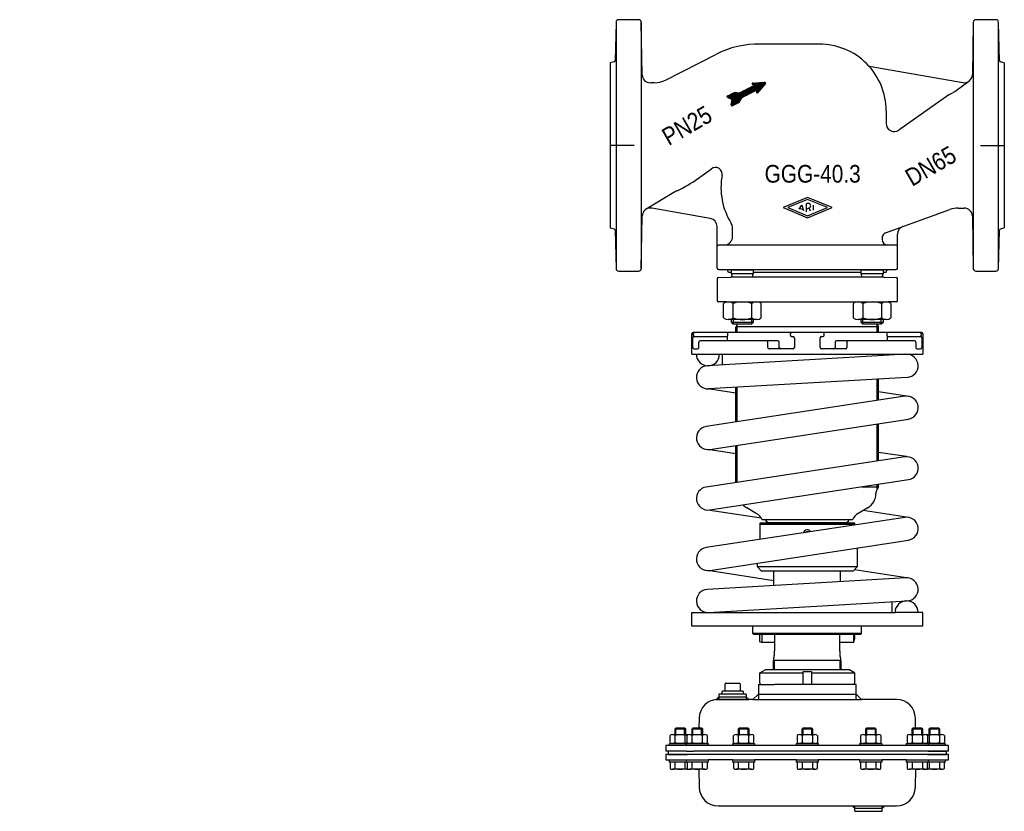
# Model space of a CAD drawing. Extents: x 0 to 725, y -506 to 77.
import ezdxf
from ezdxf.enums import TextEntityAlignment as Align

# ---------------------------------------------------------------- set-up
doc = ezdxf.new("R2010")
doc.units = 0
doc.layers.get('0').update_dxf_attribs({"linetype": 'CONTINUOUS'})

# ---------------------------------------------------------------- blocks, each defined once
blk = doc.blocks.new('*X0')
at = {"color": 7}
for p, q in [((526.77, 14.54), (542.38, 30.15)), ((531.93, 19.41), (542.68, 30.17)), ((532.5, 19.71), (542.99, 30.19)), ((533.08, 20), (543.29, 30.21)), ((533.66, 20.3), (543.59, 30.23)), ((534.23, 20.59), (543.9, 30.26)), ((534.81, 20.88), (544.2, 30.28)), ((535.39, 21.18), (544.51, 30.3)), ((535.96, 21.47), (544.81, 30.32)), ((536.54, 21.77), (545.11, 30.34)), ((537.12, 22.06), (545.42, 30.36)), ((537.69, 22.35), (545.72, 30.38)), ((538.27, 22.65), (546.02, 30.4)), ((538.85, 22.94), (546.33, 30.42)), ((539.02, 29.34), (539.64, 29.96)), ((539.05, 29.65), (539.31, 29.91)), ((539.11, 29.15), (539.95, 29.98)), ((539.26, 29.02), (540.25, 30)), ((539.42, 23.23), (546.63, 30.44)), ((539.44, 28.9), (540.56, 30.03)), ((539.61, 28.79), (540.86, 30.05)), ((539.78, 28.68), (541.16, 30.07)), ((539.95, 28.57), (541.47, 30.09)), ((540, 23.53), (546.94, 30.46)), ((540.12, 28.46), (541.77, 30.11)), ((540.3, 28.35), (542.08, 30.13)), ((540.58, 23.82), (547.24, 30.49)), ((541.15, 24.12), (547.54, 30.51)), ((541.73, 24.41), (547.85, 30.53)), ((542.19, 23.17), (548.89, 29.87)), ((542.2, 23.47), (548.91, 30.18)), ((542.22, 23.77), (548.82, 30.37)), ((542.23, 24.07), (548.67, 30.5)), ((542.25, 24.37), (548.45, 30.57)), ((542.27, 24.67), (548.15, 30.55)), ((521.15, 19.39), (523.74, 21.98)), ((521.34, 19.29), (524.32, 22.27)), ((521.53, 19.2), (524.89, 22.57)), ((521.72, 19.11), (525.47, 22.86)), ((521.91, 19.01), (526.04, 23.14)), ((522.1, 18.92), (526.34, 23.16)), ((522.29, 18.83), (526.59, 23.13)), ((522.48, 18.73), (526.84, 23.1)), ((522.67, 18.64), (527.1, 23.07)), ((522.86, 18.55), (527.35, 23.04)), ((523.05, 18.45), (527.6, 23.01)), ((523.24, 18.36), (527.86, 22.98)), ((523.43, 18.27), (528.11, 22.95)), ((523.62, 18.18), (528.36, 22.92)), ((523.68, 13.71), (535.89, 25.92)), ((523.71, 14.02), (535.31, 25.63)), ((523.75, 13.51), (536.47, 26.22)), ((523.77, 14.37), (534.74, 25.34)), ((523.8, 18.08), (528.62, 22.89)), ((523.83, 14.71), (534.16, 25.04)), ((523.89, 15.05), (533.58, 24.75)), ((523.9, 13.36), (537.04, 26.51)), ((523.95, 15.39), (533.01, 24.45)), ((523.99, 17.99), (528.87, 22.86)), ((524.01, 15.74), (532.43, 24.16)), ((524.06, 16.08), (531.85, 23.87)), ((524.1, 13.29), (537.62, 26.8)), ((524.12, 16.42), (531.27, 23.57)), ((524.18, 16.76), (530.7, 23.28)), ((524.18, 17.9), (529.12, 22.83)), ((524.24, 17.11), (530.12, 22.98)), ((524.3, 17.45), (529.64, 22.78)), ((524.36, 17.79), (529.38, 22.8)), ((524.47, 13.37), (538.2, 27.1)), ((525.04, 13.66), (538.77, 27.39)), ((525.62, 13.96), (539.35, 27.69)), ((526.2, 14.25), (539.93, 27.98)), ((542.26, 22.96), (547.6, 28.3)), ((542.39, 22.81), (546.14, 26.56)), ((542.59, 22.72), (544.68, 24.82)), ((542.92, 22.77), (543.22, 23.08)), ((520.51, 19.88), (521.43, 20.8)), ((520.52, 20.17), (520.86, 20.51)), ((520.61, 19.7), (522.01, 21.1)), ((520.77, 19.57), (522.59, 21.39)), ((520.96, 19.48), (523.16, 21.68)), ((527.35, 14.84), (531.25, 18.74)), ((527.93, 15.13), (530.89, 18.09)), ((528.5, 15.43), (530.53, 17.45)), ((529.08, 15.72), (530.16, 16.8)), ((529.66, 16.02), (529.8, 16.15))]:
    blk.add_line(p, q, dxfattribs=at)
blk = doc.blocks.new('DMA160', base_point=(499.95, 231.74))
at = {"color": 7}
for p, q in [((544.73, -404.08), (549.11, -401.56)), ((544.73, -404.08), (576.61, -404.08)), ((544.73, -411.56), (544.73, -404.08)), ((549.11, -401.56), (610.11, -401.56)), ((576.61, -412.56), (576.61, -403.06)), ((576.61, -403.06), (582.61, -403.06)), ((582.61, -403.06), (582.61, -412.56)), ((582.61, -404.08), (614.48, -404.08)), ((614.48, -404.08), (610.11, -401.56)), ((614.48, -404.08), (614.48, -411.56)), ((519.11, -417.56), (519.11, -412.06)), ((519.61, -411.56), (529.61, -411.56)), ((530.11, -412.06), (530.11, -417.56)), ((543.61, -412.56), (545.73, -412.56)), ((543.61, -412.56), (543.61, -423.56)), ((545.73, -412.56), (555.56, -412.56)), ((576.61, -412.56), (555.56, -412.56)), ((582.61, -412.56), (576.61, -412.56)), ((613.48, -412.56), (582.61, -412.56)), ((615.61, -412.56), (613.48, -412.56)), ((615.61, -423.56), (615.61, -412.56)), ((516.61, -419.56), (514.61, -419.56)), ((514.61, -419.56), (514.61, -423.56)), ((516.61, -418.06), (516.61, -419.56)), ((532.61, -419.56), (516.61, -419.56)), ((532.11, -417.56), (517.11, -417.56)), ((532.61, -419.56), (532.61, -418.06)), ((534.61, -419.56), (532.61, -419.56)), ((534.61, -419.56), (534.61, -423.56)), ((543.61, -419.56), (539.61, -423.56)), ((543.61, -419.56), (615.61, -419.56)), ((619.61, -423.56), (615.61, -419.56)), ((514.61, -421.56), (512.61, -423.56)), ((512.61, -423.56), (514.03, -423.56)), ((514.03, -423.56), (514.61, -423.56)), ((534.61, -423.56), (514.03, -423.56)), ((514.61, -421.56), (534.61, -421.56)), ((514.61, -423.56), (534.61, -423.56)), ((534.61, -421.56), (536.61, -423.56)), ((534.61, -423.56), (536.61, -423.56)), ((539.61, -423.56), (536.61, -423.56)), ((539.61, -423.56), (543.61, -423.56)), ((543.61, -423.56), (615.61, -423.56)), ((615.61, -423.56), (619.61, -423.56)), ((645.19, -423.56), (619.61, -423.56)), ((500.03, -437.31), (499.9, -444.66)), ((659.31, -444.66), (659.18, -437.31)), ((482.91, -444.66), (482.11, -445.46)), ((490.11, -445.46), (482.11, -445.46)), ((482.11, -445.46), (482.11, -449.45)), ((482.91, -449.45), (482.91, -444.66)), ((489.31, -444.66), (482.91, -444.66)), ((489.31, -449.45), (489.31, -444.66)), ((490.11, -445.46), (489.31, -444.66)), ((490.11, -449.45), (490.11, -445.46)), ((495.43, -444.66), (494.63, -445.46)), ((494.63, -445.46), (494.63, -449.45)), ((502.63, -445.46), (494.63, -445.46)), ((495.43, -449.45), (495.43, -444.66)), ((501.83, -444.66), (495.43, -444.66)), ((501.83, -449.45), (501.83, -444.66)), ((502.63, -445.46), (501.83, -444.66)), ((502.63, -449.45), (502.63, -445.46)), ((529.66, -444.66), (528.86, -445.46)), ((536.86, -445.46), (528.86, -445.46)), ((528.86, -445.46), (528.86, -449.45)), ((529.66, -449.45), (529.66, -444.66)), ((536.06, -444.66), (529.66, -444.66)), ((536.06, -449.45), (536.06, -444.66)), ((536.86, -445.46), (536.06, -444.66)), ((536.86, -449.45), (536.86, -445.46)), ((576.41, -444.66), (575.61, -445.46)), ((575.61, -445.46), (575.61, -449.45)), ((583.61, -445.46), (575.61, -445.46)), ((576.41, -444.66), (576.41, -449.45)), ((582.81, -444.66), (576.41, -444.66)), ((582.81, -444.66), (582.81, -449.45)), ((583.61, -445.46), (582.81, -444.66)), ((583.61, -449.45), (583.61, -445.46)), ((623.16, -444.66), (622.36, -445.46)), ((630.36, -445.46), (622.36, -445.46)), ((622.36, -445.46), (622.36, -449.45)), ((629.56, -444.66), (623.16, -444.66)), ((623.16, -444.66), (623.16, -449.45)), ((630.36, -445.46), (629.56, -444.66)), ((629.56, -444.66), (629.56, -449.45)), ((630.36, -449.45), (630.36, -445.46)), ((657.38, -444.66), (656.58, -445.46)), ((656.58, -445.46), (656.58, -449.45)), ((664.58, -445.46), (656.58, -445.46)), ((657.38, -444.66), (657.38, -449.45)), ((663.78, -444.66), (657.38, -444.66)), ((663.78, -444.66), (663.78, -449.45)), ((664.58, -445.46), (663.78, -444.66)), ((664.58, -449.45), (664.58, -445.46)), ((669.91, -444.66), (669.11, -445.46)), ((677.11, -445.46), (669.11, -445.46)), ((669.11, -445.46), (669.11, -449.45)), ((676.31, -444.66), (669.91, -444.66)), ((669.91, -444.66), (669.91, -449.45)), ((677.11, -445.46), (676.31, -444.66)), ((676.31, -444.66), (676.31, -449.45)), ((677.11, -449.45), (677.11, -445.46)), ((478.11, -455.96), (478.6, -455.96)), ((478.11, -457.56), (478.11, -455.96)), ((478.6, -455.29), (478.6, -450.12)), ((478.6, -455.96), (490.63, -455.96)), ((480.48, -449.45), (482.11, -449.45)), ((490.61, -455.95), (480.48, -455.95)), ((482.11, -449.45), (482.91, -449.45)), ((482.35, -455.29), (482.35, -450.12)), ((482.91, -449.45), (489.31, -449.45)), ((489.31, -449.45), (490.11, -449.45)), ((489.86, -455.29), (489.86, -450.12)), ((490.11, -449.45), (491.73, -449.45)), ((496.65, -455.96), (490.61, -455.95)), ((491.73, -455.95), (490.61, -455.95)), ((490.63, -455.96), (491.13, -455.96)), ((490.63, -457.56), (490.63, -455.96)), ((491.13, -455.29), (491.13, -450.12)), ((491.13, -455.96), (494.11, -455.96)), ((491.13, -455.96), (493.61, -455.96)), ((493, -449.45), (494.63, -449.45)), ((504.26, -455.95), (493, -455.95)), ((494.11, -455.96), (496.65, -455.96)), ((494.63, -449.45), (495.43, -449.45)), ((494.63, -455.95), (494.63, -455.96)), ((494.88, -455.29), (494.88, -450.12)), ((495.43, -449.45), (501.83, -449.45)), ((495.43, -455.96), (495.43, -455.95)), ((496.65, -455.96), (502.63, -455.96)), ((501.83, -449.45), (502.63, -449.45)), ((501.83, -455.96), (501.83, -455.95)), ((502.39, -455.29), (502.39, -450.12)), ((502.63, -449.45), (504.26, -449.45)), ((502.63, -455.96), (502.63, -455.95)), ((502.63, -455.96), (502.83, -455.96)), ((502.83, -455.96), (506.63, -455.96)), ((502.83, -455.96), (506.14, -455.96)), ((506.14, -455.29), (506.14, -450.12)), ((506.63, -455.96), (506.63, -457.56)), ((524.86, -455.96), (525.35, -455.96)), ((524.86, -457.56), (524.86, -455.96)), ((525.35, -455.29), (525.35, -450.12)), ((525.35, -455.96), (536.86, -455.96)), ((527.23, -449.45), (528.86, -449.45)), ((538.48, -455.95), (527.23, -455.95)), ((528.86, -449.45), (529.66, -449.45)), ((528.86, -455.95), (528.86, -455.96)), ((529.1, -455.29), (529.1, -450.12)), ((529.66, -449.45), (536.06, -449.45)), ((529.66, -455.96), (529.66, -455.95)), ((536.06, -449.45), (536.86, -449.45)), ((536.06, -455.96), (536.06, -455.95)), ((536.61, -455.29), (536.61, -450.12)), ((536.86, -449.45), (538.48, -449.45)), ((536.86, -455.96), (536.86, -455.95)), ((536.86, -455.96), (537.06, -455.96)), ((537.06, -455.96), (540.86, -455.96)), ((537.06, -455.96), (540.36, -455.96)), ((540.36, -455.29), (540.36, -450.12)), ((540.86, -455.96), (540.86, -457.56)), ((571.61, -455.96), (575.41, -455.96)), ((571.61, -457.56), (571.61, -455.96)), ((572.1, -450.12), (572.1, -455.29)), ((572.1, -455.96), (575.41, -455.96)), ((573.98, -449.45), (575.61, -449.45)), ((585.23, -455.95), (573.98, -455.95)), ((575.41, -455.96), (575.61, -455.96)), ((575.61, -449.45), (576.41, -449.45)), ((575.61, -455.95), (575.61, -455.96)), ((575.61, -455.96), (587.11, -455.96)), ((575.85, -450.12), (575.85, -455.29)), ((576.41, -449.45), (582.81, -449.45)), ((576.41, -455.95), (576.41, -455.96)), ((582.81, -449.45), (583.61, -449.45)), ((582.81, -455.95), (582.81, -455.96)), ((583.36, -450.12), (583.36, -455.29)), ((583.61, -449.45), (585.23, -449.45)), ((583.61, -455.96), (583.61, -455.95)), ((587.11, -450.12), (587.11, -455.29)), ((587.11, -455.96), (587.61, -455.96)), ((587.61, -455.96), (587.61, -457.56)), ((618.36, -455.96), (622.16, -455.96)), ((618.36, -457.56), (618.36, -455.96)), ((618.85, -450.12), (618.85, -455.29)), ((618.85, -455.96), (622.16, -455.96)), ((620.73, -449.45), (622.36, -449.45)), ((631.98, -455.95), (620.73, -455.95)), ((622.16, -455.96), (622.36, -455.96)), ((622.36, -449.45), (623.16, -449.45)), ((622.36, -455.95), (622.36, -455.96)), ((622.36, -455.96), (633.86, -455.96)), ((622.6, -450.12), (622.6, -455.29)), ((623.16, -449.45), (629.56, -449.45)), ((623.16, -455.95), (623.16, -455.96)), ((629.56, -449.45), (630.36, -449.45)), ((629.56, -455.95), (629.56, -455.96)), ((630.11, -450.12), (630.11, -455.29)), ((630.36, -449.45), (631.98, -449.45)), ((630.36, -455.96), (630.36, -455.95)), ((633.86, -450.12), (633.86, -455.29)), ((633.86, -455.96), (634.36, -455.96)), ((634.36, -455.96), (634.36, -457.56)), ((652.58, -455.96), (656.38, -455.96)), ((652.58, -457.56), (652.58, -455.96)), ((653.07, -450.12), (653.07, -455.29)), ((653.07, -455.96), (656.38, -455.96)), ((654.95, -449.45), (656.58, -449.45)), ((666.21, -455.95), (654.95, -455.95)), ((656.38, -455.96), (656.58, -455.96)), ((656.58, -449.45), (657.38, -449.45)), ((656.58, -455.95), (656.58, -455.96)), ((656.58, -455.96), (665.11, -455.96)), ((656.83, -450.12), (656.83, -455.29)), ((657.38, -449.45), (663.78, -449.45)), ((657.38, -455.95), (657.38, -455.96)), ((663.78, -449.45), (664.58, -449.45)), ((663.78, -455.95), (663.78, -455.96)), ((664.33, -450.12), (664.33, -455.29)), ((664.58, -449.45), (666.21, -449.45)), ((664.58, -455.96), (664.58, -455.95)), ((668.61, -455.95), (664.58, -455.96)), ((665.11, -455.96), (665.23, -455.96)), ((665.23, -455.96), (665.6, -455.96)), ((665.23, -455.96), (668.08, -455.96)), ((665.6, -455.96), (668.08, -455.96)), ((667.48, -449.45), (669.11, -449.45)), ((668.61, -455.95), (667.48, -455.95)), ((668.08, -450.12), (668.08, -455.29)), ((668.08, -455.96), (668.58, -455.96)), ((668.58, -455.96), (668.58, -457.56)), ((668.58, -455.96), (680.61, -455.96)), ((679.01, -455.94), (668.61, -455.95)), ((669.11, -449.45), (669.91, -449.45)), ((669.35, -450.12), (669.35, -455.29)), ((669.91, -449.45), (676.31, -449.45)), ((676.31, -449.45), (677.11, -449.45)), ((676.86, -450.12), (676.86, -455.29)), ((677.11, -449.45), (678.73, -449.45)), ((680.61, -450.12), (680.61, -455.29)), ((680.61, -455.96), (681.11, -455.96)), ((681.11, -455.96), (681.11, -457.56)), ((480.48, -457.56), (475.61, -457.56)), ((475.61, -457.56), (475.61, -461.56)), ((477.11, -461.56), (475.61, -461.56)), ((490.61, -461.56), (477.11, -461.56)), ((477.11, -461.56), (477.11, -464.06)), ((480.48, -457.56), (478.11, -457.56)), ((677.61, -457.55), (480.48, -457.55)), ((490.61, -457.56), (480.48, -457.56)), ((490.63, -457.56), (490.61, -457.56)), ((496.65, -457.56), (490.61, -457.56)), ((490.61, -461.56), (496.23, -461.56)), ((494.11, -457.56), (490.63, -457.56)), ((506.63, -457.56), (494.11, -457.56)), ((494.63, -457.56), (494.63, -457.56)), ((662.98, -461.56), (496.23, -461.56)), ((502.63, -457.56), (502.63, -457.56)), ((540.86, -457.56), (524.86, -457.56)), ((528.86, -457.56), (528.86, -457.56)), ((536.86, -457.56), (536.86, -457.56)), ((587.61, -457.56), (571.61, -457.56)), ((575.61, -457.56), (575.61, -457.56)), ((583.61, -457.56), (583.61, -457.56)), ((634.36, -457.56), (618.36, -457.56)), ((622.36, -457.56), (622.36, -457.56)), ((630.36, -457.56), (630.36, -457.56)), ((665.11, -457.56), (652.58, -457.56)), ((656.58, -457.56), (656.58, -457.56)), ((668.61, -461.56), (662.98, -461.56)), ((664.58, -457.56), (664.58, -457.56)), ((668.58, -457.56), (665.11, -457.56)), ((668.61, -457.56), (668.58, -457.56)), ((681.11, -457.56), (668.61, -457.56)), ((677.61, -461.55), (668.61, -461.56)), ((668.61, -461.56), (682.11, -461.56)), ((669.91, -461.56), (669.91, -461.56)), ((676.31, -461.55), (676.31, -461.56)), ((677.11, -461.56), (677.11, -461.55)), ((683.61, -457.55), (677.61, -457.55)), ((683.61, -461.55), (677.61, -461.55)), ((682.11, -464.06), (682.11, -461.56)), ((683.61, -461.55), (683.61, -457.55)), ((477.11, -464.06), (475.61, -464.06)), ((475.61, -464.06), (475.61, -468.06)), ((475.61, -468.06), (490.61, -468.06)), ((493.11, -464.06), (477.11, -464.06)), ((477.11, -464.06), (491.11, -464.06)), ((478.11, -469.66), (478.11, -468.06)), ((478.11, -468.06), (490.61, -468.06)), ((478.6, -469.66), (478.11, -469.66)), ((490.63, -469.66), (478.6, -469.66)), ((478.6, -469.66), (478.6, -474.3)), ((482.35, -474.3), (482.35, -469.66)), ((489.86, -474.3), (489.86, -469.66)), ((490.61, -468.06), (494.11, -468.06)), ((490.61, -468.06), (496.65, -468.06)), ((490.63, -469.66), (490.63, -468.06)), ((490.63, -468.06), (494.11, -468.06)), ((491.13, -469.66), (490.63, -469.66)), ((494.11, -469.66), (491.13, -469.66)), ((491.13, -469.66), (491.13, -474.3)), ((493.61, -469.66), (491.13, -469.66)), ((495.61, -464.06), (493.11, -464.06)), ((494.11, -468.06), (506.63, -468.06)), ((502.83, -469.66), (494.11, -469.66)), ((502.63, -469.66), (494.11, -469.66)), ((494.63, -468.06), (494.63, -468.06)), ((494.88, -474.3), (494.88, -469.66)), ((663.61, -464.06), (495.61, -464.06)), ((502.39, -474.3), (502.39, -469.66)), ((502.63, -468.06), (502.63, -468.06)), ((502.83, -469.66), (502.63, -469.66)), ((506.63, -469.66), (502.83, -469.66)), ((506.14, -469.66), (502.83, -469.66)), ((506.14, -474.3), (506.14, -469.66)), ((506.63, -468.06), (506.63, -469.66)), ((524.86, -468.06), (506.63, -468.06)), ((524.86, -469.66), (524.86, -468.06)), ((524.86, -468.06), (540.86, -468.06)), ((525.35, -469.66), (524.86, -469.66)), ((537.06, -469.66), (525.35, -469.66)), ((536.86, -469.66), (525.35, -469.66)), ((525.35, -469.66), (525.35, -474.3)), ((528.86, -468.06), (528.86, -468.06)), ((529.1, -474.3), (529.1, -469.66)), ((536.61, -474.3), (536.61, -469.66)), ((536.86, -468.06), (536.86, -468.06)), ((537.06, -469.66), (536.86, -469.66)), ((540.86, -469.66), (537.06, -469.66)), ((540.36, -469.66), (537.06, -469.66)), ((540.36, -474.3), (540.36, -469.66)), ((540.86, -468.06), (540.86, -469.66)), ((571.61, -468.06), (540.86, -468.06)), ((571.61, -469.66), (571.61, -468.06)), ((571.61, -468.06), (587.61, -468.06)), ((575.41, -469.66), (571.61, -469.66)), ((575.41, -469.66), (572.1, -469.66)), ((572.1, -469.66), (572.1, -474.3)), ((575.61, -469.66), (575.41, -469.66)), ((575.61, -468.06), (575.61, -468.06)), ((587.11, -469.66), (575.61, -469.66)), ((575.85, -469.66), (575.85, -474.3)), ((583.36, -469.66), (583.36, -474.3)), ((583.61, -468.06), (583.61, -468.06)), ((587.61, -469.66), (587.11, -469.66)), ((587.11, -474.3), (587.11, -469.66)), ((587.61, -468.06), (587.61, -469.66)), ((618.36, -468.06), (587.61, -468.06)), ((618.36, -469.66), (618.36, -468.06)), ((618.36, -468.06), (634.36, -468.06)), ((622.16, -469.66), (618.36, -469.66)), ((622.16, -469.66), (618.85, -469.66)), ((618.85, -469.66), (618.85, -474.3)), ((633.86, -469.66), (622.16, -469.66)), ((622.36, -469.66), (622.16, -469.66)), ((622.36, -468.06), (622.36, -468.06)), ((633.86, -469.66), (622.36, -469.66)), ((622.6, -469.66), (622.6, -474.3)), ((630.11, -469.66), (630.11, -474.3)), ((630.36, -468.06), (630.36, -468.06)), ((633.86, -474.3), (633.86, -469.66)), ((634.36, -469.66), (633.86, -469.66)), ((634.36, -468.06), (634.36, -469.66)), ((652.58, -468.06), (634.36, -468.06)), ((652.58, -469.66), (652.58, -468.06)), ((652.58, -468.06), (665.11, -468.06)), ((656.38, -469.66), (652.58, -469.66)), ((656.38, -469.66), (653.07, -469.66)), ((653.07, -469.66), (653.07, -474.3)), ((656.58, -469.66), (656.38, -469.66)), ((656.58, -468.06), (656.58, -468.06)), ((665.11, -469.66), (656.58, -469.66)), ((656.83, -469.66), (656.83, -474.3)), ((666.11, -464.06), (663.61, -464.06)), ((664.33, -469.66), (664.33, -474.3)), ((664.58, -468.06), (664.58, -468.06)), ((665.11, -468.06), (668.58, -468.06)), ((665.23, -469.66), (665.11, -469.66)), ((665.6, -469.66), (665.23, -469.66)), ((668.08, -469.66), (665.23, -469.66)), ((668.08, -469.66), (665.6, -469.66)), ((682.11, -464.06), (666.11, -464.06)), ((668.58, -469.66), (668.08, -469.66)), ((668.08, -474.3), (668.08, -469.66)), ((668.11, -464.06), (682.11, -464.06)), ((668.58, -468.06), (668.61, -468.06)), ((668.58, -468.06), (668.58, -469.66)), ((680.61, -469.66), (668.58, -469.66)), ((668.61, -468.06), (683.61, -468.06)), ((668.61, -468.06), (681.11, -468.06)), ((669.35, -469.66), (669.35, -474.3)), ((676.86, -469.66), (676.86, -474.3)), ((680.61, -474.3), (680.61, -469.66)), ((681.11, -469.66), (680.61, -469.66)), ((681.11, -468.06), (681.11, -469.66)), ((683.61, -464.06), (682.11, -464.06)), ((683.61, -468.06), (683.61, -464.06)), ((491.73, -474.96), (480.48, -474.96)), ((504.26, -474.96), (493, -474.96)), ((499.8, -474.9), (500.03, -488.12)), ((538.48, -474.96), (527.23, -474.96)), ((585.23, -474.96), (573.98, -474.96)), ((631.98, -474.96), (620.73, -474.96)), ((666.21, -474.96), (654.95, -474.96)), ((659.18, -488.12), (659.41, -474.9)), ((678.73, -474.96), (667.48, -474.96)), ((514.03, -501.87), (612.61, -501.87)), ((612.61, -501.87), (614.61, -501.87)), ((614.61, -503.87), (612.61, -501.87)), ((614.61, -505.87), (614.61, -501.87)), ((614.61, -501.87), (634.61, -501.87)), ((634.61, -503.87), (614.61, -503.87)), ((614.61, -505.87), (634.61, -505.87)), ((636.61, -501.87), (634.61, -503.87)), ((634.61, -505.87), (634.61, -501.87)), ((634.61, -501.87), (636.61, -501.87)), ((636.61, -501.87), (645.19, -501.87))]:
    blk.add_line(p, q, dxfattribs=at)
for centre, radius, start, end in [((519.61, -412.06), 0.5, 90, 180), ((529.61, -412.06), 0.5, 0, 90), ((545.73, -411.56), 1, 180, 270), ((613.48, -411.56), 1, 270, 0), ((517.11, -418.06), 0.5, 90, 180), ((532.11, -418.06), 0.5, 0, 90), ((514.03, -437.56), 14, 90, 179), ((645.19, -437.56), 14, 1, 90), ((480.48, -452.44), 2.99, 51.05281, 128.94719), ((480.48, -452.97), 2.99, 231.05281, 308.94719), ((486.11, -460.4), 10.94, 69.94743, 110.05257), ((486.11, -445.01), 10.94, 249.94743, 290.05257), ((491.73, -452.44), 2.99, 77.73433, 128.94719), ((491.73, -452.97), 2.99, 231.05281, 282.26567), ((493, -452.44), 2.99, 51.05281, 128.94719), ((493, -452.97), 2.99, 231.05281, 308.94719), ((498.63, -460.4), 10.94, 69.94743, 110.05257), ((498.63, -445.01), 10.94, 249.94743, 290.05257), ((504.26, -452.44), 2.99, 51.05281, 128.94719), ((504.26, -452.97), 2.99, 231.05281, 308.94719), ((527.23, -452.44), 2.99, 51.05281, 128.94719), ((527.23, -452.97), 2.99, 231.05281, 308.94719), ((532.86, -460.4), 10.94, 69.94743, 110.05257), ((532.86, -445.01), 10.94, 249.94743, 290.05257), ((538.48, -452.44), 2.99, 51.05281, 128.94719), ((538.48, -452.97), 2.99, 231.05281, 308.94719), ((573.98, -452.44), 2.99, 51.05281, 128.94719), ((573.98, -452.97), 2.99, 231.05281, 308.94719), ((579.61, -460.4), 10.94, 69.94743, 110.05257), ((579.61, -445.01), 10.94, 249.94743, 290.05257), ((585.23, -452.44), 2.99, 51.05281, 128.94719), ((585.23, -452.97), 2.99, 231.05281, 308.94719), ((620.73, -452.44), 2.99, 51.05281, 128.94719), ((620.73, -452.97), 2.99, 231.05281, 308.94719), ((626.36, -460.4), 10.94, 69.94743, 110.05257), ((626.36, -445.01), 10.94, 249.94743, 290.05257), ((631.98, -452.44), 2.99, 51.05281, 128.94719), ((631.98, -452.97), 2.99, 231.05281, 308.94719), ((654.95, -452.44), 2.99, 51.05281, 128.94719), ((654.95, -452.97), 2.99, 231.05281, 308.94719), ((660.58, -460.4), 10.94, 69.94743, 110.05257), ((660.58, -445.01), 10.94, 249.94743, 290.05257), ((666.21, -452.44), 2.99, 51.05281, 128.94719), ((666.21, -452.97), 2.99, 231.05281, 308.94719), ((667.48, -452.44), 2.99, 51.05281, 102.26567), ((667.48, -452.97), 2.99, 257.73433, 308.94719), ((673.11, -460.4), 10.94, 69.94743, 110.05257), ((673.11, -445.01), 10.94, 249.94743, 268.24415), ((673.11, -445.01), 10.94, 271.89724, 290.05257), ((678.73, -452.44), 2.99, 51.05281, 128.94719), ((678.73, -452.97), 2.99, 231.05281, 265.05613), ((678.73, -452.97), 2.99, 274.94387, 275.31623), ((678.73, -452.97), 2.99, 275.31623, 308.94719), ((667.11, -464.06), 1, 359.9999999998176, 0), ((480.48, -471.97), 2.99, 231.05281, 308.94719), ((486.11, -464.01), 10.94, 249.94743, 290.05257), ((491.73, -471.97), 2.99, 231.05281, 282.26567), ((493, -471.97), 2.99, 231.05281, 308.94719), ((498.63, -464.01), 10.94, 249.94743, 290.05257), ((504.26, -471.97), 2.99, 231.05281, 308.94719), ((527.23, -471.97), 2.99, 231.05281, 308.94719), ((532.86, -464.01), 10.94, 249.94743, 290.05257), ((538.48, -471.97), 2.99, 231.05281, 308.94719), ((573.98, -471.97), 2.99, 231.05281, 308.94719), ((579.61, -464.01), 10.94, 249.94743, 290.05257), ((585.23, -471.97), 2.99, 231.05281, 308.94719), ((620.73, -471.97), 2.99, 231.05281, 308.94719), ((626.36, -464.01), 10.94, 249.94743, 290.05257), ((631.98, -471.97), 2.99, 231.05281, 308.94719), ((654.95, -471.97), 2.99, 231.05281, 308.94719), ((660.58, -464.01), 10.94, 249.94743, 290.05257), ((666.21, -471.97), 2.99, 231.05281, 308.94719), ((667.48, -471.97), 2.99, 257.73433, 308.94719), ((673.11, -464.01), 10.94, 249.94743, 290.05257), ((678.73, -471.97), 2.99, 231.05281, 308.94719), ((514.03, -487.87), 14, 181, 270), ((645.19, -487.87), 14, 270, 359)]:
    blk.add_arc(centre, radius, start, end, dxfattribs=at)

msp = doc.modelspace()

# ---------------------------------------------------------------- linework, layer by layer
at = {"color": 7}
for p, q in [((438.86, 74.68), (438.13, 46.55)), ((438.86, 74.68), (438.86, -106.43)), ((455.45, 76.63), (440.86, 76.63)), ((458.12, 36.13), (457.45, 74.66)), ((457.45, 74.66), (457.45, -106.41)), ((701.76, 74.66), (701.09, 36.13)), ((701.76, 74.66), (701.76, -106.41)), ((718.35, 76.63), (703.76, 76.63)), ((720.35, -106.43), (720.35, 74.68)), ((721.09, 46.55), (720.35, 74.68)), ((588.59, 58.63), (545.13, 58.61)), ((475.16, 32.19), (512.28, 51.11)), ((437.38, 45.62), (434.61, 44.87)), ((724.61, 44.87), (721.83, 45.62)), ((625.27, 42.45), (694.05, 30.32)), ((466.99, 30.23), (464.12, 30.23)), ((540.45, 28.25), (539.24, 29.03)), ((539.48, 29.95), (548.39, 30.57)), ((548.81, 29.75), (543.07, 22.89)), ((688.27, 23.86), (698.62, 31.38)), ((520.77, 20.46), (525.98, 23.12)), ((526.26, 23.17), (529.54, 22.78)), ((529.83, 22.84), (540.45, 28.25)), ((542.27, 24.68), (531.65, 19.27)), ((542.27, 24.68), (542.19, 23.24)), ((683.76, 21.25), (688.27, 23.86)), ((520.77, 19.57), (524.37, 17.81)), ((523.68, 13.87), (524.37, 17.81)), ((524.4, 13.34), (529.61, 15.99)), ((529.82, 16.19), (531.44, 19.07)), ((683.76, 21.25), (647.06, -4.59)), ((637.61, 9.63), (637.61, 0.31)), ((498.92, -40.38), (509.05, -33.02)), ((482.64, -49.85), (461.03, -62.84)), ((483.86, -49.2), (482.64, -49.85)), ((579.8, -54.19), (561.8, -61.69)), ((579.8, -55.6), (565.18, -61.69)), ((597.8, -61.69), (579.8, -54.19)), ((594.42, -61.69), (579.8, -55.6)), ((508.25, -69.67), (465.16, -62.07)), ((561.8, -61.69), (579.8, -69.19)), ((565.18, -61.69), (579.8, -67.79)), ((573.74, -62.71), (575.24, -60.13)), ((574.1, -62.09), (576.82, -63.22)), ((577.1, -64.11), (575.87, -60.2)), ((578.9, -59.17), (578.9, -64.86)), ((579.8, -69.19), (597.8, -61.69)), ((579.8, -67.79), (594.42, -61.69)), ((582.05, -64.3), (581.02, -61.8)), ((583.94, -59.87), (583.94, -63.52)), ((637.24, -80.3), (684.59, -63.06)), ((690.75, -61.98), (695.09, -61.98)), ((457.45, -106.41), (458.12, -67.87)), ((701.09, -67.87), (701.76, -106.41)), ((434.61, -76.62), (437.38, -77.36)), ((438.13, -78.3), (438.86, -106.43)), ((513.21, -106.19), (513.21, -75.58)), ((524.61, -83.08), (524.61, -76.53)), ((720.35, -106.43), (721.09, -78.3)), ((721.83, -77.36), (724.61, -76.62)), ((634.61, -84.06), (634.61, -85.03)), ((646, -106.19), (646, -81.31)), ((514.18, -89.19), (518.76, -89.07)), ((645.03, -89.19), (514.18, -89.19)), ((645.03, -89.19), (638.5, -89.02)), ((440.86, -108.37), (455.45, -108.37)), ((520.29, -107.35), (514.18, -107.19)), ((514.18, -107.19), (645.03, -107.19)), ((521.57, -109.37), (521.23, -108.09)), ((523.88, -107.35), (523.91, -107.19)), ((523.88, -107.35), (539.88, -107.35)), ((523.88, -110.35), (523.88, -107.35)), ((539.88, -107.35), (539.84, -107.19)), ((539.88, -107.35), (539.88, -110.35)), ((619.37, -107.19), (619.34, -107.35)), ((619.34, -110.35), (619.34, -107.35)), ((619.34, -107.35), (635.34, -107.35)), ((635.3, -107.19), (635.34, -107.35)), ((635.34, -107.35), (635.34, -110.35)), ((637.64, -109.37), (637.98, -108.09)), ((645.03, -107.19), (638.92, -107.35)), ((703.76, -108.37), (718.35, -108.37)), ((513.2, -114.11), (513.2, -129.94)), ((514.17, -113.11), (523.11, -112.88)), ((523.88, -109.37), (521.57, -109.37)), ((636.11, -112.88), (523.11, -112.88)), ((539.88, -110.35), (523.88, -110.35)), ((524.51, -112.88), (523.88, -110.35)), ((539.24, -112.88), (539.88, -110.35)), ((619.34, -109.37), (539.88, -109.37)), ((619.97, -112.88), (619.34, -110.35)), ((635.34, -110.35), (619.34, -110.35)), ((634.7, -112.88), (635.34, -110.35)), ((637.64, -109.37), (635.34, -109.37)), ((636.11, -112.88), (645.04, -113.11)), ((646.01, -129.94), (646.01, -114.11)), ((519.7, -131.04), (514.18, -130.94)), ((518.02, -142.82), (518.02, -132.27)), ((519.7, -131.04), (639.51, -131.04)), ((521.48, -131.04), (542.27, -131.04)), ((524.95, -142.82), (524.95, -132.27)), ((538.8, -142.82), (538.8, -132.27)), ((545.73, -142.82), (545.73, -132.27)), ((613.48, -132.27), (613.48, -142.82)), ((616.94, -131.04), (637.73, -131.04)), ((620.41, -132.27), (620.41, -142.82)), ((634.26, -132.27), (634.26, -142.82)), ((645.03, -130.94), (639.51, -131.04)), ((641.19, -132.27), (641.19, -142.82)), ((542.27, -144.04), (521.48, -144.04)), ((523.88, -146.1), (523.88, -144.04)), ((525.13, -144.04), (525.13, -147.35)), ((538.63, -144.04), (538.63, -147.35)), ((539.88, -144.04), (539.88, -146.1)), ((637.73, -144.04), (616.94, -144.04)), ((619.34, -146.1), (619.34, -144.04)), ((620.59, -147.35), (620.59, -144.04)), ((634.09, -147.35), (634.09, -144.04)), ((635.34, -144.04), (635.34, -146.1)), ((539.88, -146.1), (523.88, -146.1)), ((525.13, -147.35), (523.88, -146.1)), ((538.63, -147.35), (525.13, -147.35)), ((632.11, -149.49), (527.11, -149.49)), ((527.11, -153.56), (527.11, -149.51)), ((528.06, -153.56), (528.06, -147.83)), ((539.88, -146.1), (538.63, -147.35)), ((635.34, -146.1), (619.34, -146.1)), ((620.59, -147.35), (619.34, -146.1)), ((634.09, -147.35), (620.59, -147.35)), ((631.16, -153.56), (631.16, -147.83)), ((632.11, -153.56), (632.11, -149.49)), ((635.34, -146.1), (634.09, -147.35)), ((494.61, -169.56), (494.61, -154.56)), ((495.27, -164.56), (495.27, -157.56)), ((663.61, -153.56), (495.61, -153.56)), ((495.71, -155.56), (495.71, -154.56)), ((496.14, -156.56), (520.09, -156.56)), ((520.56, -156.44), (520.56, -159.56)), ((521.09, -155.56), (521.09, -153.56)), ((567.11, -154.56), (567.11, -155.56)), ((568.11, -156.56), (569.11, -156.56)), ((570.11, -157.56), (570.11, -164.56)), ((589.11, -164.56), (589.11, -157.56)), ((590.11, -156.56), (591.11, -156.56)), ((592.11, -155.56), (592.11, -154.56)), ((638.12, -153.56), (638.12, -155.56)), ((638.65, -159.56), (638.65, -156.44)), ((639.12, -156.56), (662.94, -156.56)), ((663.5, -154.56), (663.5, -155.56)), ((663.94, -157.56), (663.94, -164.56)), ((664.61, -154.56), (664.61, -169.56)), ((496.27, -165.56), (498.73, -165.56)), ((499.73, -164.56), (499.73, -160.56)), ((558.01, -159.56), (500.73, -159.56)), ((550.53, -164.56), (550.53, -160.56)), ((569.11, -165.56), (551.53, -165.56)), ((559.01, -164.56), (559.01, -160.56)), ((607.68, -165.56), (590.11, -165.56)), ((600.2, -160.56), (600.2, -164.56)), ((658.48, -159.56), (601.2, -159.56)), ((608.68, -160.56), (608.68, -164.56)), ((659.48, -160.56), (659.48, -164.56)), ((660.48, -165.56), (662.94, -165.56)), ((494.61, -169.56), (664.61, -169.56)), ((652.21, -169.57), (506.01, -178.07)), ((517.11, -177.43), (517.11, -169.56)), ((642.11, -170.16), (642.11, -169.56)), ((653.2, -186.54), (507, -195.04)), ((631.16, -203.53), (631.16, -187.82)), ((632.11, -203.38), (632.11, -187.77)), ((527.11, -198.2), (506.5, -195.06)), ((527.11, -219.39), (527.11, -193.87)), ((528.06, -219.24), (528.06, -193.82)), ((651.42, -200.44), (505.22, -222.72)), ((652.71, -200.34), (632.11, -197.2)), ((507.79, -239.53), (653.99, -217.25)), ((631.16, -248.1), (631.16, -220.73)), ((632.11, -247.96), (632.11, -220.58)), ((527.11, -263.96), (527.11, -236.59)), ((528.06, -263.82), (528.06, -236.44)), ((651.42, -245.01), (505.22, -267.3)), ((527.11, -242.77), (506.5, -239.63)), ((652.71, -244.91), (632.11, -241.77)), ((507.79, -284.1), (653.99, -261.82)), ((619.67, -267.05), (632.11, -267.05)), ((632.11, -267.05), (630.78, -269.35)), ((631.16, -268.69), (631.16, -265.3)), ((632.11, -267.05), (632.11, -265.15)), ((630.11, -271.85), (630.11, -272.19)), ((542.11, -286.62), (535.11, -282.58)), ((624.11, -282.58), (617.11, -286.62)), ((651.42, -289.58), (505.22, -311.87)), ((545.7, -290.18), (506.5, -284.2)), ((652.71, -289.48), (620.62, -284.59)), ((610.66, -293.84), (544.61, -293.84)), ((544.61, -293.84), (544.61, -305.86)), ((614.61, -294.84), (544.61, -294.84)), ((612.9, -291.38), (546.31, -291.38)), ((550.56, -293.38), (549.5, -292.32)), ((549.61, -293.84), (549.61, -292.88)), ((550.56, -293.38), (549.61, -293.38)), ((550.56, -293.38), (608.66, -293.38)), ((550.56, -293.84), (550.56, -293.38)), ((609.71, -292.32), (608.66, -293.38)), ((609.61, -293.38), (608.66, -293.38)), ((608.66, -293.84), (608.66, -293.38)), ((609.61, -293.84), (609.61, -292.88)), ((614.61, -293.84), (610.66, -293.84)), ((614.61, -295.19), (614.61, -293.84)), ((578.74, -300.34), (578.54, -300.69)), ((580.47, -300.34), (578.74, -300.34)), ((580.5, -300.39), (580.47, -300.34)), ((507.79, -328.67), (653.99, -306.39)), ((616.61, -325.84), (616.61, -312.09)), ((542.61, -323.37), (542.61, -325.84)), ((542.61, -325.84), (616.61, -325.84)), ((542.61, -325.84), (545.61, -328.84)), ((616.61, -325.84), (613.61, -328.84)), ((555.11, -336.18), (506.5, -328.77)), ((545.61, -328.84), (613.61, -328.84)), ((555.11, -339.72), (555.11, -328.84)), ((604.11, -336.87), (604.11, -328.84)), ((652.71, -334.06), (614.25, -328.19)), ((652.21, -334.07), (506.01, -342.57)), ((507, -359.54), (653.2, -351.04)), ((642.11, -359.56), (642.11, -351.69)), ((494.61, -369.56), (494.61, -359.56)), ((494.61, -359.56), (644.21, -359.56)), ((506.01, -359.54), (506.26, -359.56)), ((517.11, -359.56), (517.11, -358.95)), ((661.21, -359.56), (644.21, -359.56)), ((664.61, -359.56), (661.21, -359.56)), ((664.61, -369.56), (664.61, -359.56)), ((664.61, -369.56), (494.61, -369.56)), ((539.61, -375.06), (539.61, -369.56)), ((619.61, -375.06), (539.61, -375.06)), ((539.61, -375.06), (540.11, -375.56)), ((540.11, -375.56), (619.11, -375.56)), ((544.61, -381.13), (544.61, -375.56)), ((546.21, -375.56), (546.21, -381.56)), ((555.56, -375.56), (555.56, -387.84)), ((603.65, -387.84), (603.65, -375.56)), ((613.61, -375.56), (613.61, -381.56)), ((619.11, -375.56), (619.61, -375.06)), ((619.61, -375.06), (619.61, -369.56)), ((546.21, -381.56), (544.61, -381.13)), ((555.56, -381.56), (546.21, -381.56)), ((613.61, -381.56), (603.65, -381.56)), ((554.71, -401.56), (554.71, -394.84)), ((555.56, -394.84), (554.71, -394.84)), ((555.11, -394.84), (555.11, -392.84)), ((555.56, -394.84), (555.11, -394.39)), ((603.66, -394.84), (555.56, -394.84)), ((555.56, -401.56), (555.56, -394.84)), ((604.11, -394.39), (603.66, -394.84)), ((603.66, -394.84), (603.66, -401.56)), ((604.51, -394.84), (603.66, -394.84)), ((604.11, -392.84), (604.11, -394.84)), ((604.51, -401.56), (604.51, -394.84))]:
    msp.add_line(p, q, dxfattribs=at)
at = {"color": 1}
for p, q in [((434.61, 44.87), (434.61, -76.62)), ((724.61, 44.87), (724.61, -76.62)), ((452.11, -15.87), (434.61, -15.87)), ((707.1, -15.87), (724.61, -15.87))]:
    msp.add_line(p, q, dxfattribs=at)
at = {"color": 7}
for points in [[(555.11, -392.84, 0.014289), (555.25, -392.27), (555.31, -391.9, 0.019106), (555.39, -391.14), (555.41, -390.76, 0.000239), (555.49, -389.2), (555.53, -388.52), (555.56, -387.84)], [(604.11, -392.84, -0.014289), (603.96, -392.27), (603.9, -391.9, -0.019106), (603.82, -391.14), (603.8, -390.76, -0.000239), (603.72, -389.2), (603.69, -388.52), (603.65, -387.84)]]:
    msp.add_lwpolyline(points, format="xyb", dxfattribs=at)
for centre, radius, start, end in [((440.86, 74.63), 2, 90, 178.5), ((455.45, 74.63), 2, 1, 90), ((703.76, 74.63), 2, 90, 179), ((718.35, 74.63), 2, 1.5, 90), ((543.61, -10.37), 69, 88.73602, 117), ((588.61, 9.63), 49, 0, 90.02213), ((437.13, 46.58), 1, 285, 358.5), ((722.09, 46.58), 1, 181.5, 255), ((625.44, 43.44), 1, 222.54545, 260), ((464.12, 36.23), 6, 181, 270), ((466.99, 48.23), 18, 270, 297), ((539.51, 29.45), 0.5, 93.94435, 237.17518), ((548.43, 30.07), 0.5, 320.05565, 93.94435), ((695.09, 36.23), 6, 260, 359), ((526.21, 22.67), 0.5, 83.30993, 117), ((529.6, 23.28), 0.5, 263.30993, 297), ((542.69, 23.21), 0.5, 176.82482, 320.05565), ((520.99, 20.02), 0.5, 117, 243.8699), ((529.38, 16.44), 0.5, 297, 330.69007), ((531.87, 18.83), 0.5, 117, 150.69007), ((524.17, 13.78), 0.5, 170.1301, 297), ((643.61, 0.31), 6, 180, 305.15701), ((511.99, -37.06), 5, 349.72265, 126), ((446.61, 31.63), 89, 294.74707, 306), ((566.11, -46.87), 50, 169.72265, 211.98203), ((464.12, -67.98), 6, 80, 179), ((575.54, -60.3), 0.348, 17.40321, 149.92439), ((579.58, -59.17), 0.682, 173.00507, 179.60418), ((577.54, -56.01), 6.76, 281.64511, 301.02812), ((579.47, -59.16), 0.567, 97.49532, 173.00507), ((579.99, -63.13), 4.58, 73.89778, 97.48271), ((579.23, -58.83), 3.47, 301.02812, 319.8853), ((580.5, -60.18), 1.64, 327.56624, 62.41944), ((690.75, -79.98), 18, 90, 110), ((695.09, -67.98), 6, 1, 90), ((507.21, -75.58), 6, 0, 80), ((437.13, -78.33), 1, 1.5, 75), ((518.61, -76.53), 6, 0, 31.98203), ((652, -81.31), 6, 110, 180), ((722.09, -78.33), 1, 105, 178.5), ((518.61, -83.08), 6, 271.5, 0), ((638.61, -84.06), 4, 110, 180), ((638.61, -85.03), 4, 180, 268.5), ((514.21, -90.19), 1, 91.5, 180), ((645, -90.19), 1, 0, 88.5), ((440.86, -106.37), 2, 181.5, 270), ((455.45, -106.37), 2, 270, 359), ((514.21, -106.19), 1, 180, 268.5), ((520.26, -108.35), 1, 15, 88.5), ((638.95, -108.35), 1, 91.5, 165), ((645, -106.19), 1, 271.5, 0), ((703.76, -106.37), 2, 181, 270), ((718.35, -106.37), 2, 270, 358.5), ((514.2, -114.11), 1, 91.5, 180), ((645.01, -114.11), 1, 0, 88.5), ((514.2, -129.94), 1, 180, 269), ((645.01, -129.94), 1, 271, 0), ((521.48, -136.55), 5.51, 51.05281, 128.94719), ((519.61, -136.04), 5, 79.44085, 89), ((531.88, -151.25), 20.21, 69.94743, 110.05257), ((542.27, -136.55), 5.51, 51.05281, 128.94719), ((616.94, -136.55), 5.51, 51.05281, 128.94719), ((627.34, -151.25), 20.21, 69.94743, 110.05257), ((637.73, -136.55), 5.51, 51.05281, 128.94719), ((639.6, -136.04), 5, 91, 100.55915), ((521.48, -138.53), 5.51, 231.05281, 308.94719), ((531.88, -123.83), 20.21, 249.94743, 290.05257), ((542.27, -138.53), 5.51, 231.05281, 308.94719), ((616.94, -138.53), 5.51, 231.05281, 308.94719), ((627.34, -123.83), 20.21, 249.94743, 290.05257), ((637.73, -138.53), 5.51, 231.05281, 308.94719), ((523.32, -146.23), 5, 319.24695, 347.05803), ((635.89, -146.23), 5, 192.94197, 220.75305), ((495.61, -154.56), 1, 90, 180), ((496.21, -157.49), 0.935, 94.11157, 184.11157), ((496.71, -154.56), 1, 90, 180), ((496.71, -155.56), 1, 180, 270), ((520.09, -155.56), 1, 270, 0), ((568.11, -154.56), 1, 90, 180), ((568.11, -155.56), 1, 180, 270), ((569.11, -157.56), 1, 0, 90), ((590.11, -157.56), 1, 90, 180), ((591.11, -154.56), 1, 0, 90), ((591.11, -155.56), 1, 270, 0), ((639.12, -155.56), 1, 180, 270), ((662.5, -154.56), 1, 0, 90), ((662.5, -155.56), 1, 270, 0), ((662.94, -157.56), 1, 0, 90), ((663.61, -154.56), 1, 0, 90), ((496.27, -164.56), 1, 180, 270), ((498.73, -164.56), 1, 270, 0), ((500.73, -160.56), 1, 90, 180), ((549.53, -160.56), 1, 0, 90), ((551.53, -164.56), 1, 180, 270), ((558.01, -160.56), 1, 0, 90), ((560.01, -164.56), 1, 180, 270), ((569.11, -164.56), 1, 270, 0), ((590.11, -164.56), 1, 180, 270), ((599.2, -164.56), 1, 270, 0), ((601.2, -160.56), 1, 90, 180), ((607.68, -164.56), 1, 270, 0), ((609.68, -160.56), 1, 90, 180), ((658.48, -160.56), 1, 0, 90), ((660.48, -164.56), 1, 180, 270), ((662.94, -164.56), 1, 270, 0), ((506.51, -169.56), 8.5, 180, 0), ((652.71, -178.06), 8.5, 273.3274, 93.3274), ((506.51, -186.56), 8.5, 93.3274, 273.3274), ((652.71, -208.84), 8.5, 278.66705, 98.66705), ((506.51, -231.13), 8.5, 98.66705, 278.66705), ((652.71, -253.41), 8.5, 278.66705, 98.66705), ((506.51, -275.7), 8.5, 98.66705, 278.66705), ((618.11, -272.19), 12, 300, 0), ((635.11, -271.85), 5, 150, 180), ((541.11, -272.19), 12, 222.91953, 240), ((537.11, -295.29), 10, 22.99744, 60), ((622.11, -295.29), 10, 120, 157.00256), ((652.71, -297.98), 8.5, 278.66705, 98.66705), ((548.11, -292.88), 1.5, 0, 90), ((611.11, -292.88), 1.5, 90, 180), ((579.61, -301.84), 3, 34.25582, 163.07829), ((579.61, -301.84), 1.73, 57.09212, 140.24199), ((506.51, -320.27), 8.5, 98.66705, 278.66705), ((652.71, -342.56), 8.5, 273.3274, 93.3274), ((506.51, -351.06), 8.5, 93.3274, 273.3274), ((652.71, -359.56), 8.5, 0, 180), ((606.11, -377.56), 8.5, 331.92751, 13.60896)]:
    msp.add_arc(centre, radius, start, end, dxfattribs=at)

# ---------------------------------------------------------------- block references
for name, p in [('*X0', (0, 0)), ('DMA160', (499.95, 231.74))]:
    msp.add_blockref(name, p)

# ---------------------------------------------------------------- texts
at = {"color": 7, "width": 0.88209}
for s, p in [('PN25', (510.88, 2.75)), ('DN65', (690.65, -26.83))]:
    msp.add_text(s, height=13, rotation=30, dxfattribs=at).set_placement(p, align=Align.RIGHT)
msp.add_text('GGG-40.3', height=13, dxfattribs=at).set_placement((618.94, -43.26), align=Align.RIGHT)

doc.saveas('drawing.dxf')
